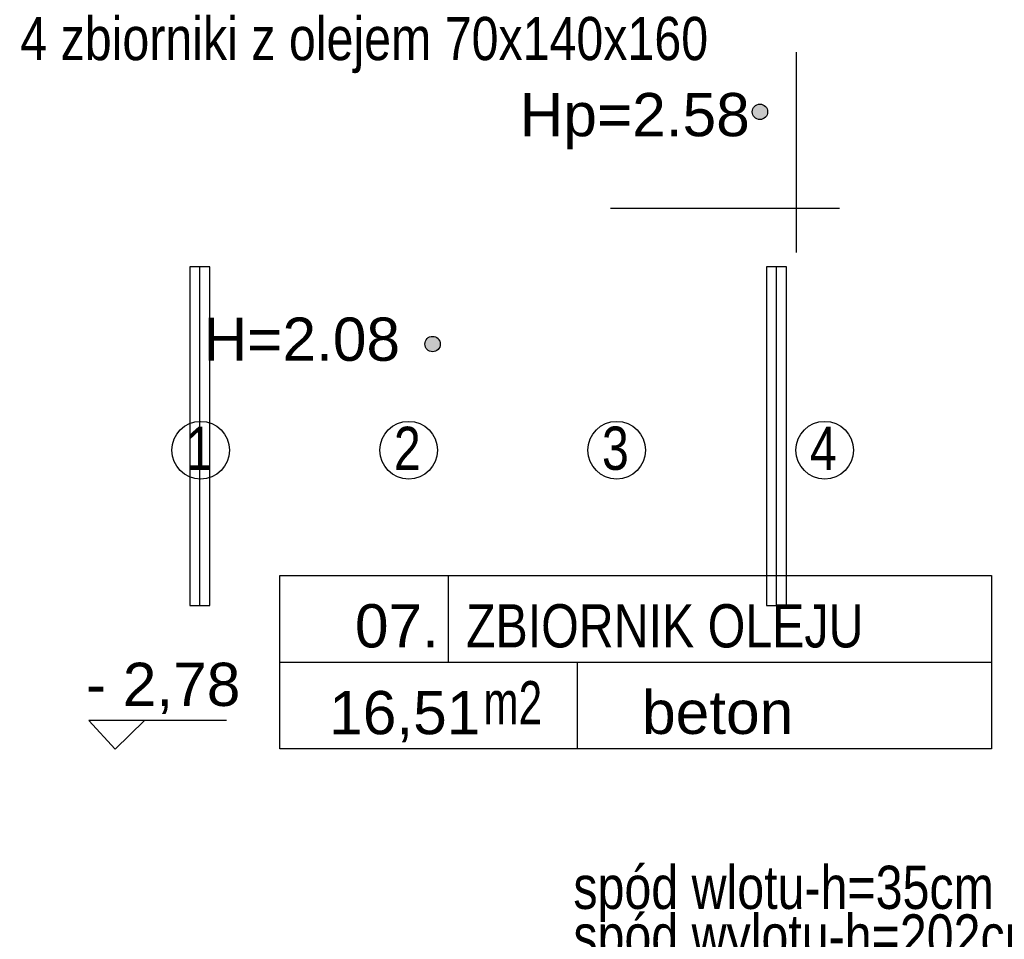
# Model space of a CAD drawing. Header units: millimetres. Extents: x 77315 to 1043159, y -108895 to -47794.
# Tile 32 of 87: x 102918 to 106332, y -104418 to -101229. Entities that reach past the tile are written whole.
import ezdxf

# ---------------------------------------------------------------- set-up
doc = ezdxf.new("R2010")
doc.units = ezdxf.units.MM
doc.header["$MEASUREMENT"] = 0
for name, color, linetype in [('A-OPISY-2', 7, 'Continuous'), ('A-OPISY-3', 7, 'Continuous'), ('A-WYSOKOSCI', 7, 'Continuous'), ('Koty', 7, 'Continuous'), ('Nowe_Interior - Lamp', 7, 'Continuous'), ('opisy inne', 7, 'Continuous'), ('SCHODY', 7, 'Continuous')]:
    doc.layers.add(name, color=color, linetype=linetype)
doc.styles.add('STYL_AUTOMATYCZNY_1', font='arial.ttf')
doc.styles.add('STYL_AUTOMATYCZNY_3', font='arial.ttf', dxfattribs={"width": 0.8})
doc.styles.add('STYL_AUTOMATYCZNY_4', font='arial.ttf', dxfattribs={"width": 0.7})

msp = doc.modelspace()

# ---------------------------------------------------------------- hatches: boundary and pattern name
at = {"layer": 'A-WYSOKOSCI'}
for points in [[(105511.6, -101548.4, 1), (105458.2, -101548.4, 1)], [(104376.4, -102353.7, 1), (104323, -102353.7, 1)]]:
    msp.add_hatch(color=256, dxfattribs=at).paths.add_polyline_path(points)

# ---------------------------------------------------------------- linework, layer by layer
at = {"layer": 'A-OPISY-3'}
for p, q in [((104404.2, -103156.8), (104404.2, -103456.8)), ((103819.4, -103456.8), (106287.7, -103456.8)), ((104851, -103456.8), (104851, -103756.9))]:
    msp.add_line(p, q, dxfattribs=at)
msp.add_lwpolyline([(103819.4, -103756.9), (103819.4, -103156.8), (106287.7, -103156.8), (106287.7, -103756.9)], close=True, dxfattribs=at)
at = {"layer": 'A-WYSOKOSCI'}
for centre in [(105484.9, -101548.4), (104349.7, -102353.7)]:
    msp.add_circle(centre, 26.7, dxfattribs=at)
at = {"layer": 'Koty'}
msp.add_lwpolyline([(103634.8, -103659.1), (103157.5, -103659.1), (103248.7, -103758.7), (103350.8, -103659.1)], dxfattribs=at)
at = {"layer": 'Nowe_Interior - Lamp'}
for points in [[(103507.8, -102086.4), (103507.8, -103260.4), (103576.8, -103260.4), (103576.8, -102086.4)], [(105507.8, -102086.4), (105507.8, -103260.4), (105576.8, -103260.4), (105576.8, -102086.4)]]:
    msp.add_lwpolyline(points, close=True, dxfattribs=at)
for points in [[(103542.3, -103260.4), (103542.3, -102086.4)], [(105542.3, -103260.4), (105542.3, -102086.4)]]:
    msp.add_lwpolyline(points, dxfattribs=at)
at = {"layer": 'opisy inne'}
for p, q in [((105611.3, -102036.5), (105611.3, -101341.3)), ((105761.3, -101884.2), (104966.3, -101884.2))]:
    msp.add_line(p, q, dxfattribs=at)
at = {"layer": 'SCHODY'}
for centre in [(103545.3, -102721.8), (104266.7, -102721.8), (104988.2, -102721.8), (105709.6, -102721.8)]:
    msp.add_circle(centre, 99.9, dxfattribs=at)

# ---------------------------------------------------------------- texts
at = {"layer": 'A-OPISY-2', "char_height": 150}
for s, insert, attachment_point, style in [('\\A1;{\\pql;\\fArial|b0|i0|c238|p0;\\W1.000000;07.}', (104080.4, -103407.9), 7, 'STYL_AUTOMATYCZNY_1'), ('\\A1;{\\pql;\\fArial|b0|i0|c238|p0;\\W0.800000;ZBIORNIK OLEJU}', (104465.5, -103407.9), 7, 'STYL_AUTOMATYCZNY_3'), ('\\A1;{\\pql;\\fArial|b0|i0|c238|p0;\\W0.700000;m2}', (104525.8, -103522.4), 1, 'STYL_AUTOMATYCZNY_4'), ('\\A1;{\\pql;\\fArial|b0|i0|c238|p0;\\W1.000000;beton}', (105076.1, -103707.8), 7, 'STYL_AUTOMATYCZNY_1'), ('\\A1;{\\pql;\\fArial|b0|i0|c238|p0;\\W1.000000;16,51}', (103991, -103734.6), 7, 'STYL_AUTOMATYCZNY_1')]:
    msp.add_mtext(s, dxfattribs=dict(at, insert=insert, attachment_point=attachment_point, style=style))
at = {"layer": 'A-WYSOKOSCI', "char_height": 150, "attachment_point": 5, "style": 'STYL_AUTOMATYCZNY_1'}
for s, insert in [('\\A1;{\\pqc;\\fArial|b0|i0|c238|p0;\\W1.000000;Hp=2.58}', (105050.6, -101580.7)), ('\\A1;{\\pqc;\\fArial|b0|i0|c238|p0;\\W1.000000;H=2.08}', (103896.1, -102337.9))]:
    msp.add_mtext(s, dxfattribs=dict(at, insert=insert))
at = {"layer": 'Koty', "insert": (103147.3, -103636.6), "char_height": 150, "attachment_point": 7, "style": 'STYL_AUTOMATYCZNY_1'}
msp.add_mtext('\\A1;{\\pql;\\fArial|b0|i0|c238|p0;\\W1.000000;- 2,78}', dxfattribs=at)
at = {"layer": 'opisy inne', "char_height": 150, "attachment_point": 7, "style": 'STYL_AUTOMATYCZNY_3'}
for s, insert in [('\\A1;{\\pql;\\fArial|b0|i0|c238|p0;\\W0.800000;spód wlotu-h=35cm}', (104837.9, -104357.8)), ('\\A1;{\\pql;\\fArial|b0|i0|c238|p0;\\W0.800000;spód wylotu-h=202cm}', (104837.9, -104526.5))]:
    msp.add_mtext(s, dxfattribs=dict(at, insert=insert))
at = {"layer": 'SCHODY', "char_height": 150, "attachment_point": 5, "style": 'STYL_AUTOMATYCZNY_3'}
for s, insert in [('\\A1;{\\pqc;\\fArial|b0|i0|c238|p0;\\W0.800000;4 zbiorniki z olejem 70x140x160}', (104112.5, -101316.9)), ('\\A1;{\\pqc;\\fArial|b0|i0|c238|p0;\\W0.800000;2}', (104262.1, -102715.5)), ('\\A1;{\\pqc;\\fArial|b0|i0|c238|p0;\\W0.800000;3}', (104983.6, -102716)), ('\\A1;{\\pqc;\\fArial|b0|i0|c238|p0;\\W0.800000;1}', (103540.7, -102715.5)), ('\\A1;{\\pqc;\\fArial|b0|i0|c238|p0;\\W0.800000;4}', (105705, -102715.5))]:
    msp.add_mtext(s, dxfattribs=dict(at, insert=insert))

doc.saveas('drawing.dxf')
